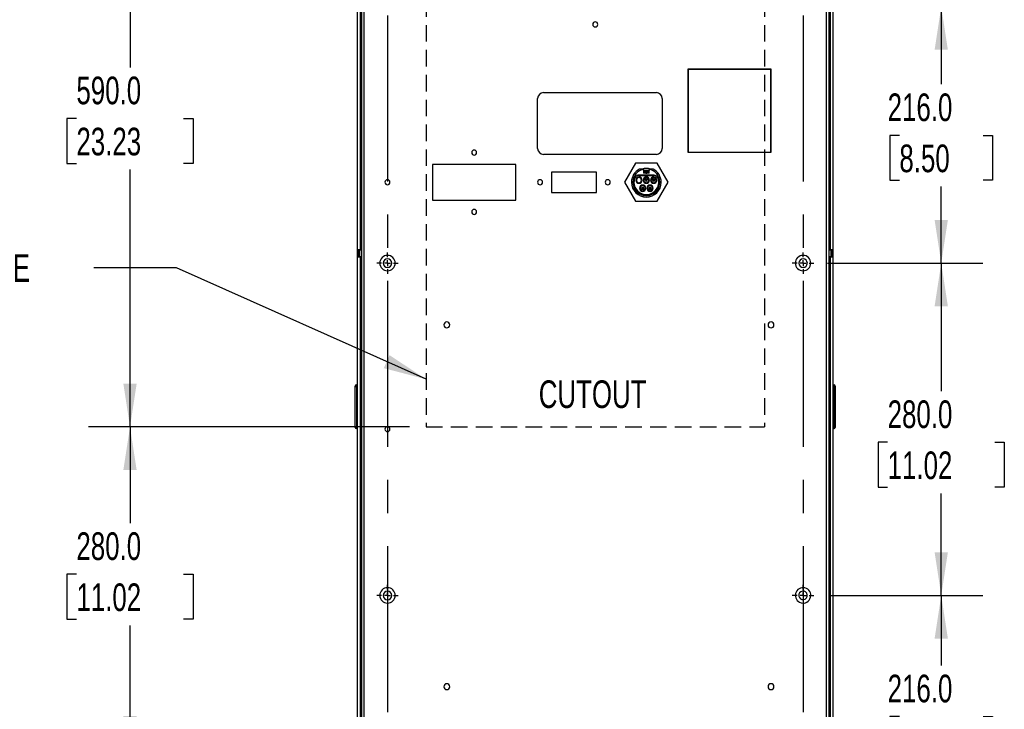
# Model space of a CAD drawing. Header units: millimetres. Extents: x 0 to 3073, y 0 to 2375.
# Tile 4 of 6: x 1486 to 2315, y 1203 to 1784. Entities that reach past the tile are written whole.
import ezdxf

# ---------------------------------------------------------------- set-up
doc = ezdxf.new("R2010")
doc.units = ezdxf.units.MM
doc.header["$LTSCALE"] = 11
doc.linetypes.add('CENTERX2', pattern=[20.32, 12.7, -2.54, 2.54, -2.54])
doc.linetypes.add('HIDDEN', pattern=[1.905, 1.27, -0.635])
doc.layers.add('CENTER', color=40, linetype='CENTERX2')
doc.layers.add('HIDDEN', color=102, linetype='HIDDEN')
doc.layers.add('DIMENSIONS', color=140, linetype='Continuous', lineweight=25)
doc.styles.add('SLDTEXTSTYLE0', font='TXT', dxfattribs={"width": 0.7})
doc.dimstyles.new('SLDDIMSTYLE0', dxfattribs={"dimtxt": 23.738086, "dimasz": 36.322, "dimexe": 0, "dimexo": 0.0625, "dimgap": 5.934521, "dimtad": 0, "dimtih": 1, "dimtoh": 1, "dimdec": 1, "dimrnd": 1e-09, "dimzin": 4, "dimdsep": 46, "dimtxsty": 'SLDTEXTSTYLE0', "dimsah": 1, "dimcen": 0.09, "dimadec": 0, "dimazin": 1, "dimtfac": 1, "dimtdec": 1, "dimtofl": 0, "dimtmove": 0, "dimatfit": 3, "dimfxl": 0, "dimfrac": 2, "dimtolj": 1, "dimtzin": 12, "dimarcsym": 0})
doc.dimstyles.new('SLDDIMSTYLE2', dxfattribs={"dimtxt": 0.18, "dimasz": 36.322, "dimexe": 0, "dimexo": 0.0625, "dimgap": 0, "dimtad": 0, "dimtih": 1, "dimtoh": 1, "dimdec": 0, "dimrnd": 1e-09, "dimzin": 0, "dimdsep": 46, "dimtxsty": 'Standard', "dimsah": 1, "dimcen": 0.09, "dimadec": 0, "dimazin": 0, "dimtfac": 36.322, "dimtdec": 0, "dimtofl": 0, "dimtmove": 0, "dimatfit": 3, "dimfxl": 0, "dimfrac": 2, "dimtolj": 1, "dimtzin": 0, "dimarcsym": 0})

# ---------------------------------------------------------------- blocks, each defined once
blk = doc.blocks.new('_D_7')
at = {"layer": 'DIMENSIONS'}
for p, q in [((1813.96, 1440.62), (1543.65, 1440.62)), ((1578.58, 1440.62), (1578.58, 1359.47)), ((1533.43, 1316.43), (1525.46, 1316.43)), ((1525.46, 1316.43), (1525.46, 1278.7)), ((1623.72, 1316.43), (1631.69, 1316.43)), ((1631.69, 1316.43), (1631.69, 1278.7)), ((1525.46, 1278.7), (1533.43, 1278.7)), ((1631.69, 1278.7), (1623.72, 1278.7)), ((1578.58, 1160.62), (1578.58, 1273.38)), ((1801.46, 1160.62), (1543.65, 1160.62))]:
    blk.add_line(p, q, dxfattribs=at)
for points in [[(1578.58, 1440.62), (1572.99, 1404.3), (1584.17, 1404.3)], [(1578.58, 1160.62), (1584.17, 1196.94), (1572.99, 1196.94)]]:
    blk.add_solid(points, dxfattribs=at)
at = {"layer": 'DIMENSIONS', "char_height": 23.283, "attachment_point": 1, "style": 'SLDTEXTSTYLE0'}
for s, insert in [('280.0', (1533.43, 1351.75)), ('11.02', (1533.43, 1308.71))]:
    blk.add_mtext(s, dxfattribs=dict(at, insert=insert))
blk = doc.blocks.new('_D_8')
at = {"layer": 'DIMENSIONS'}
for p, q in [((1813.96, 2030.62), (1543.65, 2030.62)), ((1578.58, 2030.62), (1578.58, 1743.41)), ((1533.43, 1700.37), (1525.46, 1700.37)), ((1525.46, 1700.37), (1525.46, 1662.64)), ((1623.72, 1700.37), (1631.69, 1700.37)), ((1631.69, 1700.37), (1631.69, 1662.64)), ((1525.46, 1662.64), (1533.43, 1662.64)), ((1631.69, 1662.64), (1623.72, 1662.64)), ((1578.58, 1440.62), (1578.58, 1657.33)), ((1813.96, 1440.62), (1543.65, 1440.62))]:
    blk.add_line(p, q, dxfattribs=at)
for points in [[(1578.58, 2030.62), (1572.99, 1994.3), (1584.17, 1994.3)], [(1578.58, 1440.62), (1584.17, 1476.94), (1572.99, 1476.94)]]:
    blk.add_solid(points, dxfattribs=at)
at = {"layer": 'DIMENSIONS', "char_height": 23.283, "attachment_point": 1, "style": 'SLDTEXTSTYLE0'}
for s, insert in [('590.0', (1533.43, 1735.7)), ('23.23', (1533.43, 1692.66))]:
    blk.add_mtext(s, dxfattribs=dict(at, insert=insert))
blk = doc.blocks.new('_D_13')
at = {"layer": 'DIMENSIONS'}
for p, q in [((2168.44, 1298.62), (2296.73, 1298.62)), ((2261.81, 1298.62), (2261.81, 1239.52)), ((2226.54, 1196.48), (2218.57, 1196.48)), ((2218.57, 1196.48), (2218.57, 1158.75)), ((2297.08, 1196.48), (2305.05, 1196.48)), ((2305.05, 1196.48), (2305.05, 1158.75)), ((2218.57, 1158.75), (2226.54, 1158.75)), ((2261.81, 1082.62), (2261.81, 1153.44)), ((2305.05, 1158.75), (2297.08, 1158.75)), ((2165.9, 1082.62), (2296.73, 1082.62))]:
    blk.add_line(p, q, dxfattribs=at)
for points in [[(2261.81, 1298.62), (2256.22, 1262.3), (2267.4, 1262.3)], [(2261.81, 1082.62), (2267.4, 1118.94), (2256.22, 1118.94)]]:
    blk.add_solid(points, dxfattribs=at)
at = {"layer": 'DIMENSIONS', "char_height": 23.283, "attachment_point": 1, "style": 'SLDTEXTSTYLE0'}
for s, insert in [('216.0', (2216.66, 1231.81)), ('8.50', (2226.54, 1188.77))]:
    blk.add_mtext(s, dxfattribs=dict(at, insert=insert))
blk = doc.blocks.new('_D_14')
at = {"layer": 'DIMENSIONS'}
for p, q in [((2165.9, 1578.62), (2296.73, 1578.62)), ((2261.81, 1578.62), (2261.81, 1470.64)), ((2216.66, 1427.59), (2208.69, 1427.59)), ((2208.69, 1427.59), (2208.69, 1389.87)), ((2306.95, 1427.59), (2314.92, 1427.59)), ((2314.92, 1427.59), (2314.92, 1389.87)), ((2208.69, 1389.87), (2216.66, 1389.87)), ((2314.92, 1389.87), (2306.95, 1389.87)), ((2261.81, 1298.62), (2261.81, 1384.55)), ((2168.44, 1298.62), (2296.73, 1298.62))]:
    blk.add_line(p, q, dxfattribs=at)
for points in [[(2261.81, 1578.62), (2256.22, 1542.3), (2267.4, 1542.3)], [(2261.81, 1298.62), (2267.4, 1334.94), (2256.22, 1334.94)]]:
    blk.add_solid(points, dxfattribs=at)
at = {"layer": 'DIMENSIONS', "char_height": 23.283, "attachment_point": 1, "style": 'SLDTEXTSTYLE0'}
for s, insert in [('280.0', (2216.66, 1462.92)), ('11.02', (2216.66, 1419.88))]:
    blk.add_mtext(s, dxfattribs=dict(at, insert=insert))
blk = doc.blocks.new('_D_15')
at = {"layer": 'DIMENSIONS'}
for p, q in [((2168.44, 1794.62), (2296.73, 1794.62)), ((2261.81, 1794.62), (2261.81, 1729.23)), ((2226.54, 1686.19), (2218.57, 1686.19)), ((2218.57, 1686.19), (2218.57, 1648.46)), ((2297.08, 1686.19), (2305.05, 1686.19)), ((2305.05, 1686.19), (2305.05, 1648.46)), ((2218.57, 1648.46), (2226.54, 1648.46)), ((2261.81, 1578.62), (2261.81, 1643.15)), ((2305.05, 1648.46), (2297.08, 1648.46)), ((2168.44, 1578.62), (2296.73, 1578.62))]:
    blk.add_line(p, q, dxfattribs=at)
for points in [[(2261.81, 1794.62), (2256.22, 1758.3), (2267.4, 1758.3)], [(2261.81, 1578.62), (2267.4, 1614.94), (2256.22, 1614.94)]]:
    blk.add_solid(points, dxfattribs=at)
at = {"layer": 'DIMENSIONS', "char_height": 23.283, "attachment_point": 1, "style": 'SLDTEXTSTYLE0'}
for s, insert in [('216.0', (2216.66, 1721.52)), ('8.50', (2226.54, 1678.48))]:
    blk.add_mtext(s, dxfattribs=dict(at, insert=insert))
blk = doc.blocks.new('SW_CENTERMARKSYMBOL_3')
at = {"layer": 'CENTER', "color": 0}
for p, q in [((0, 5.08), (0, 9.04)), ((-5.08, 0), (-9.04, 0)), ((0, 0), (-2.54, 0)), ((0, 0), (0, 2.54)), ((0, 0), (0, -2.54)), ((0, 0), (2.54, 0)), ((5.08, 0), (9.04, 0)), ((0, -5.08), (0, -9.04))]:
    blk.add_line(p, q, dxfattribs=at)
blk = doc.blocks.new('SW_CENTERMARKSYMBOL_4')
at = {"layer": 'CENTER', "color": 0}
for p, q in [((0, 5.08), (0, 9.04)), ((-5.08, 0), (-9.04, 0)), ((0, 0), (-2.54, 0)), ((0, 0), (0, 2.54)), ((0, 0), (0, -2.54)), ((0, 0), (2.54, 0)), ((5.08, 0), (9.04, 0)), ((0, -5.08), (0, -9.04))]:
    blk.add_line(p, q, dxfattribs=at)
blk = doc.blocks.new('SW_CENTERMARKSYMBOL_10')
at = {"layer": 'CENTER', "color": 0}
for p, q in [((0, 5.08), (0, 9.04)), ((-5.08, 0), (-9.04, 0)), ((0, 0), (-2.54, 0)), ((0, 0), (0, 2.54)), ((0, 0), (0, -2.54)), ((0, 0), (2.54, 0)), ((5.08, 0), (9.04, 0)), ((0, -5.08), (0, -9.04))]:
    blk.add_line(p, q, dxfattribs=at)
blk = doc.blocks.new('SW_CENTERMARKSYMBOL_11')
at = {"layer": 'CENTER', "color": 0}
for p, q in [((0, 5.08), (0, 9.04)), ((-5.08, 0), (-9.04, 0)), ((0, 0), (-2.54, 0)), ((0, 0), (0, 2.54)), ((0, 0), (0, -2.54)), ((0, 0), (2.54, 0)), ((5.08, 0), (9.04, 0)), ((0, -5.08), (0, -9.04))]:
    blk.add_line(p, q, dxfattribs=at)

msp = doc.modelspace()

# ---------------------------------------------------------------- linework, layer by layer
for p, q in [((1773.43, 2055.76), (1773.43, 624.61)), ((1775.64, 2055.83), (1775.64, 623.91)), ((2165.22, 623.91), (2165.22, 2055.83)), ((2167.43, 624.61), (2167.43, 2055.76)), ((1770.28, 1589.81), (1770.28, 2031.81)), ((1772.67, 1589.81), (1772.67, 2031.81)), ((2168.19, 2031.81), (2168.19, 1589.81)), ((2170.57, 2031.81), (2170.57, 1589.81)), ((2118.43, 1741.95), (2048.43, 1741.95)), ((2048.43, 1741.95), (2048.43, 1671.95)), ((2048.68, 1741.7), (2048.68, 1672.2)), ((2118.18, 1741.7), (2048.68, 1741.7)), ((2118.18, 1672.2), (2118.18, 1741.7)), ((2118.43, 1671.95), (2118.43, 1741.95)), ((1921.87, 1675.22), (1921.87, 1717.22)), ((1926.87, 1722.22), (2021.87, 1722.22)), ((2026.87, 1717.22), (2026.87, 1675.22)), ((2021.87, 1670.22), (1926.87, 1670.22)), ((2048.43, 1671.95), (2118.43, 1671.95)), ((2048.68, 1672.2), (2118.18, 1672.2)), ((1833.43, 1661.7), (1833.43, 1631.7)), ((1903.43, 1661.7), (1833.43, 1661.7)), ((1903.43, 1631.7), (1903.43, 1661.7)), ((2004.19, 1662.7), (1994.95, 1646.7)), ((2022.67, 1662.7), (2004.19, 1662.7)), ((2031.9, 1646.7), (2022.67, 1662.7)), ((1933.43, 1655.2), (1933.43, 1638.2)), ((1971.43, 1655.2), (1933.43, 1655.2)), ((1971.43, 1638.2), (1971.43, 1655.2)), ((2007.23, 1652.5), (2019.63, 1652.5)), ((2019.46, 1652.76), (2007.57, 1652.76)), ((2011.18, 1656.65), (2011.18, 1658)), ((2015.68, 1658), (2011.18, 1658)), ((2011.18, 1656.65), (2015.68, 1656.65)), ((2011.18, 1656.65), (2011.18, 1655.85)), ((2015.68, 1655.85), (2011.18, 1655.85)), ((2011.18, 1655.85), (2011.18, 1654.85)), ((2012.93, 1654.85), (2011.18, 1654.85)), ((2011.18, 1654.85), (2011.18, 1654.35)), ((2012.93, 1654.35), (2011.18, 1654.35)), ((2012.93, 1654.35), (2012.93, 1655.85)), ((2012.93, 1654.35), (2013.93, 1654.35)), ((2013.93, 1655.85), (2013.93, 1654.35)), ((2015.68, 1654.85), (2013.93, 1654.85)), ((2015.68, 1654.35), (2013.93, 1654.35)), ((2015.68, 1658), (2015.68, 1656.65)), ((2015.68, 1655.85), (2015.68, 1656.65)), ((2015.68, 1654.85), (2015.68, 1655.85)), ((2015.68, 1654.35), (2015.68, 1654.85)), ((1994.95, 1646.7), (2004.19, 1630.7)), ((2002.13, 1646.7), (2000.93, 1646.7)), ((2013.43, 1648.5), (2013.43, 1649.5)), ((2013.43, 1648.5), (2013.43, 1647.5)), ((2019.63, 1648.5), (2018.63, 1648.5)), ((2019.63, 1648.5), (2020.63, 1648.5)), ((2022.67, 1630.7), (2031.9, 1646.7)), ((2024.73, 1646.7), (2025.93, 1646.7)), ((1933.43, 1638.2), (1971.43, 1638.2)), ((2010.33, 1641.7), (2009.33, 1641.7)), ((2010.33, 1641.7), (2011.33, 1641.7)), ((2016.53, 1641.7), (2015.53, 1641.7)), ((2016.53, 1641.7), (2017.53, 1641.7)), ((1833.43, 1631.7), (1903.43, 1631.7)), ((2004.19, 1630.7), (2022.67, 1630.7)), ((1772.67, 1589.81), (1770.28, 1589.81)), ((1770.28, 1583.81), (1770.28, 1589.81)), ((1771.43, 1583.81), (1771.43, 1589.81)), ((1772.08, 1583.81), (1772.08, 1589.81)), ((1772.67, 1589.81), (1773.43, 1589.81)), ((2167.43, 1589.81), (2168.19, 1589.81)), ((2170.57, 1589.81), (2168.19, 1589.81)), ((2168.78, 1589.81), (2168.78, 1583.81)), ((2169.43, 1589.81), (2169.43, 1583.81)), ((2170.57, 1589.81), (2170.57, 1583.81)), ((1770.28, 1583.81), (1772.67, 1583.81)), ((1770.28, 645.81), (1770.28, 1583.81)), ((1772.67, 645.81), (1772.67, 1583.81)), ((1773.43, 1583.81), (1772.67, 1583.81)), ((2168.19, 1583.81), (2167.43, 1583.81)), ((2168.19, 1583.81), (2168.19, 645.81)), ((2168.19, 1583.81), (2170.57, 1583.81)), ((2170.57, 1583.81), (2170.57, 645.81)), ((1768.28, 1474.51), (1768.28, 1475.01)), ((1768.28, 1440.6), (1768.28, 1474.51)), ((1768.28, 1474.51), (1769.28, 1474.51)), ((1769.28, 1476.01), (1769.28, 1474.51)), ((1770.28, 1476.01), (1769.28, 1476.01)), ((1769.28, 1474.51), (1769.28, 1440.6)), ((1770.28, 1474.51), (1769.28, 1474.51)), ((2170.57, 1476.01), (2171.57, 1476.01)), ((2170.57, 1474.51), (2171.57, 1474.51)), ((2171.57, 1474.51), (2171.57, 1476.01)), ((2171.57, 1440.6), (2171.57, 1474.51)), ((2171.57, 1474.51), (2172.57, 1474.51)), ((2172.57, 1475.01), (2172.57, 1474.51)), ((2172.57, 1474.51), (2172.57, 1440.6)), ((1768.28, 1440.6), (1769.28, 1440.6)), ((1768.28, 1440.1), (1768.28, 1440.6)), ((1769.28, 1440.6), (1769.28, 1439.1)), ((1770.28, 1440.6), (1769.28, 1440.6)), ((1770.28, 1439.1), (1769.28, 1439.1)), ((2170.57, 1440.6), (2171.57, 1440.6)), ((2170.57, 1439.1), (2171.57, 1439.1)), ((2171.57, 1439.1), (2171.57, 1440.6)), ((2171.57, 1440.6), (2172.57, 1440.6)), ((2172.57, 1440.6), (2172.57, 1440.1))]:
    msp.add_line(p, q)
for centre, radius, start, end in [((1970.43, 1779.7), 2.1, 0, 180), ((1970.43, 1779.7), 2.1, 180, 0), ((1926.87, 1717.22), 5, 90, 180), ((2021.87, 1717.22), 5, 0, 90), ((1926.87, 1675.22), 5, 180, 270), ((2021.87, 1675.22), 5, 270, 0), ((1868.43, 1671.7), 2.1, 0, 180), ((1868.43, 1671.7), 2.1, 180, 0), ((2013.43, 1646.7), 12.5, 117.37701, 180), ((2013.43, 1646.7), 11.3, 100.79583, 180), ((2013.43, 1646.7), 10.4, 159.14552, 180), ((2007.23, 1648.5), 4, 90, 151.60232), ((2007.23, 1648.5), 2.65, 90, 270), ((2007.23, 1648.5), 2.15, 90, 270), ((2007.23, 1648.5), 2.65, 270, 90), ((2007.23, 1648.5), 2.15, 270, 90), ((2013.43, 1646.7), 11.69, 71.71899, 108.28101), ((2013.43, 1648.5), 2.65, 90, 270), ((2013.43, 1646.7), 11.5, 78.71717, 101.28282), ((2013.43, 1648.5), 2.15, 90, 270), ((2013.43, 1648.5), 2.65, 270, 90), ((2013.43, 1648.5), 2.15, 270, 90), ((2013.43, 1646.7), 11.3, 0, 79.20417), ((2019.63, 1648.5), 2.65, 90, 270), ((2019.63, 1648.5), 2.15, 90, 270), ((2013.43, 1646.7), 12.5, 360, 62.62299), ((2019.63, 1648.5), 4, 28.39768, 90), ((2019.63, 1648.5), 2.65, 270, 90), ((2019.63, 1648.5), 2.15, 270, 90), ((2013.43, 1646.7), 10.4, 0, 20.85448), ((1795.43, 1646.7), 2.1, 0, 180), ((1795.43, 1646.7), 2.1, 180, 0), ((1923.93, 1646.7), 2.1, 0, 180), ((1923.93, 1646.7), 2.1, 180, 0), ((1980.93, 1646.7), 2.1, 0, 180), ((1980.93, 1646.7), 2.1, 180, 0), ((2013.43, 1646.7), 12.5, 180, 360), ((2013.43, 1646.7), 11.3, 180, 0), ((2013.43, 1646.7), 10.4, 180, 0), ((2010.33, 1641.7), 2.65, 90, 270), ((2010.33, 1641.7), 2.15, 90, 270), ((2010.33, 1641.7), 1, 90, 180), ((2010.33, 1641.7), 2.65, 270, 90), ((2010.33, 1641.7), 2.15, 270, 90), ((2010.33, 1641.7), 1, 360, 90), ((2013.43, 1648.5), 1, 90, 180), ((2013.43, 1648.5), 1, 180, 270), ((2013.43, 1648.5), 1, 0, 90), ((2013.43, 1648.5), 1, 270, 0), ((2016.53, 1641.7), 2.65, 90, 270), ((2016.53, 1641.7), 2.15, 90, 270), ((2016.53, 1641.7), 1, 90, 180), ((2016.53, 1641.7), 2.65, 270, 90), ((2016.53, 1641.7), 2.15, 270, 90), ((2016.53, 1641.7), 1, 360, 90), ((2019.63, 1648.5), 1, 90, 180), ((2019.63, 1648.5), 1, 180, 270), ((2019.63, 1648.5), 1, 0, 90), ((2019.63, 1648.5), 1, 270, 0), ((2010.33, 1641.7), 1, 180, 270), ((2010.33, 1641.7), 1, 270, 360), ((2016.53, 1641.7), 1, 180, 270), ((2016.53, 1641.7), 1, 270, 360), ((1868.43, 1621.7), 2.1, 0, 180), ((1868.43, 1621.7), 2.1, 180, 0), ((1795.43, 1578.62), 6.5, 0, 180), ((2145.43, 1578.62), 6.5, 0, 180), ((1795.43, 1578.62), 6.5, 180, 0), ((1795.43, 1578.62), 3.6, 0, 180), ((1795.43, 1578.62), 3.6, 180, 0), ((2145.43, 1578.62), 6.5, 180, 0), ((2145.43, 1578.62), 3.6, 0, 180), ((2145.43, 1578.62), 3.6, 180, 0), ((1845.38, 1526.5), 2.5, 0, 180), ((1845.38, 1526.5), 2.5, 180, 0), ((2118.43, 1526.5), 2.5, 0, 180), ((2118.43, 1526.5), 2.5, 180, 0), ((1769.28, 1475.01), 1, 90, 180), ((2171.57, 1475.01), 1, 0, 90), ((1769.28, 1440.1), 1, 180, 270), ((1795.43, 1438.7), 2.1, 0, 180), ((1795.43, 1438.7), 2.1, 180, 0), ((2171.57, 1440.1), 1, 270, 0), ((1795.43, 1298.62), 6.5, 0, 180), ((1795.43, 1298.62), 3.6, 0, 180), ((2145.43, 1298.62), 6.5, 345.55006, 165.55006), ((2145.43, 1298.62), 3.6, 345.55006, 165.55006), ((1795.43, 1298.62), 6.5, 180, 0), ((1795.43, 1298.62), 3.6, 180, 0), ((2145.43, 1298.62), 6.5, 165.55006, 345.55006), ((2145.43, 1298.62), 3.6, 165.55006, 345.55006), ((1845.38, 1221.7), 2.5, 0, 180), ((1845.38, 1221.7), 2.5, 180, 0), ((2118.43, 1221.7), 2.5, 0, 180), ((2118.43, 1221.7), 2.5, 180, 0)]:
    msp.add_arc(centre, radius, start, end)
for points, knots in [([(2007.57, 1652.76), (2007.34, 1652.76), (2007.11, 1652.75), (2006.64, 1652.68), (2006.42, 1652.63), (2005.75, 1652.43), (2005.33, 1652.22), (2004.56, 1651.67), (2004.22, 1651.33), (2003.66, 1650.56), (2003.45, 1650.13), (2003.31, 1649.68)], [0, 0, 0, 0, 0.125, 0.125, 0.25, 0.25, 0.5, 0.5, 0.75, 0.75, 1, 1, 1, 1]), ([(2007.57, 1652.76), (2007.57, 1652.75), (2007.57, 1652.73), (2007.56, 1652.57), (2007.56, 1652.5)], [0, 0, 0, 0, 0.4887524, 1, 1, 1, 1]), ([(2011.31, 1657.8), (2011.19, 1657.8), (2010.95, 1657.8), (2010.59, 1657.8), (2010.24, 1657.79), (2009.88, 1657.79), (2009.52, 1657.79), (2009.15, 1657.79), (2008.79, 1657.79), (2008.42, 1657.8), (2008.05, 1657.8), (2007.81, 1657.8), (2007.68, 1657.8)], [0, 0, 0, 0, 0.095349, 0.191191, 0.287748, 0.38523, 0.483838, 0.583762, 0.685179, 0.788256, 0.893148, 1, 1, 1, 1]), ([(2019.18, 1657.8), (2019.04, 1657.8), (2018.77, 1657.8), (2018.35, 1657.8), (2017.95, 1657.79), (2017.54, 1657.79), (2017.14, 1657.79), (2016.74, 1657.79), (2016.34, 1657.8), (2015.95, 1657.8), (2015.68, 1657.8), (2015.55, 1657.8)], [0, 0, 0, 0, 0.118601, 0.234802, 0.348804, 0.460823, 0.571095, 0.679871, 0.787422, 0.894031, 1, 1, 1, 1]), ([(2019.46, 1652.76), (2019.46, 1652.75), (2019.46, 1652.73), (2019.46, 1652.57), (2019.45, 1652.5)], [0, 0, 0, 0, 0.567606, 1, 1, 1, 1]), ([(2023.59, 1649.51), (2023.48, 1649.95), (2023.29, 1650.38), (2022.77, 1651.17), (2022.45, 1651.53), (2021.7, 1652.12), (2021.28, 1652.35), (2020.39, 1652.67), (2019.93, 1652.75), (2019.46, 1652.76)], [0, 0, 0, 0, 0.25, 0.25, 0.5, 0.5, 0.75, 0.75, 1, 1, 1, 1]), ([(2003.31, 1649.68), (2003.08, 1648.9), (2002.94, 1648.1), (2002.85, 1646.48), (2002.9, 1645.66), (2003.19, 1644.04), (2003.42, 1643.25), (2004.08, 1641.74), (2004.49, 1641.03), (2005.48, 1639.72), (2006.04, 1639.12), (2007.29, 1638.08), (2007.96, 1637.63), (2009.39, 1636.91), (2010.14, 1636.64), (2011.69, 1636.26), (2012.5, 1636.16), (2014.14, 1636.14), (2014.96, 1636.23), (2016.57, 1636.59), (2017.36, 1636.87), (2019.58, 1637.97), (2020.89, 1639.07), (2022.37, 1641.03), (2022.78, 1641.73), (2023.42, 1643.21), (2023.66, 1643.98), (2023.95, 1645.55), (2024, 1646.35), (2023.93, 1647.95), (2023.81, 1648.74), (2023.59, 1649.51)], [0, 0, 0, 0, 0.0625, 0.0625, 0.125, 0.125, 0.1875, 0.1875, 0.25, 0.25, 0.3125, 0.3125, 0.375, 0.375, 0.4375, 0.4375, 0.5, 0.5, 0.5625, 0.5625, 0.625, 0.625, 0.75, 0.75, 0.8125, 0.8125, 0.875, 0.875, 0.9375, 0.9375, 1, 1, 1, 1])]:
    msp.add_open_spline(points, degree=3, knots=knots)
at = {"layer": 'CENTER'}
for p, q in [((1795.43, 2010.62), (1795.43, 660.62)), ((2145.43, 2010.62), (2145.43, 660.62))]:
    msp.add_line(p, q, dxfattribs=at)
at = {"layer": 'HIDDEN'}
for p, q in [((1827.93, 2030.62), (1827.93, 1440.62)), ((2112.93, 2030.62), (2112.93, 1440.62)), ((1827.93, 1440.62), (2112.93, 1440.62))]:
    msp.add_line(p, q, dxfattribs=at)

# ---------------------------------------------------------------- block references
at = {"layer": 'CENTER'}
for name, p in [('SW_CENTERMARKSYMBOL_10', (1795.43, 1578.62)), ('SW_CENTERMARKSYMBOL_4', (2145.43, 1578.62)), ('SW_CENTERMARKSYMBOL_11', (1795.43, 1298.62)), ('SW_CENTERMARKSYMBOL_3', (2145.43, 1298.62))]:
    msp.add_blockref(name, p, dxfattribs=at)

# ---------------------------------------------------------------- texts
at = {"layer": 'DIMENSIONS', "char_height": 23.283, "style": 'SLDTEXTSTYLE0'}
for s, insert, attachment_point in [('CUT LINE', (1395.16, 1586.09), 1), ('CUTOUT', (1968.21, 1479.79), 2)]:
    msp.add_mtext(s, dxfattribs=dict(at, insert=insert, attachment_point=attachment_point))

# ---------------------------------------------------------------- dimensions: what is measured, and where the dimension line sits
at = {"layer": 'DIMENSIONS'}
for base, p1, p2, picture, middle in [((1578.58, 1440.62), (1827.93, 2030.62), (1827.93, 1440.62), '_D_8', (1578.58, 1700.37)), ((2261.81, 1794.62), (2154.47, 1578.62), (2154.47, 1794.62), '_D_15', (2261.81, 1686.19)), ((2261.81, 1298.62), (2151.93, 1578.62), (2154.47, 1298.62), '_D_14', (2261.81, 1427.59)), ((1578.58, 1440.62), (1815.43, 1160.62), (1827.93, 1440.62), '_D_7', (1578.58, 1316.43)), ((2261.81, 1298.62), (2151.93, 1082.62), (2154.47, 1298.62), '_D_13', (2261.81, 1196.48))]:
    dim = msp.add_linear_dim(base=base, p1=p1, p2=p2, angle=90, dimstyle='SLDDIMSTYLE0', dxfattribs=at)
    dim.commit()
    dim.dimension.update_dxf_attribs({"geometry": picture, "text_midpoint": middle, "dimtype": 160})

# ---------------------------------------------------------------- leaders
msp.add_leader([(1827.93, 1480.72), (1617.86, 1574.5), (1548.01, 1574.5)], dimstyle='SLDDIMSTYLE2', dxfattribs=at)

doc.saveas('drawing.dxf')
